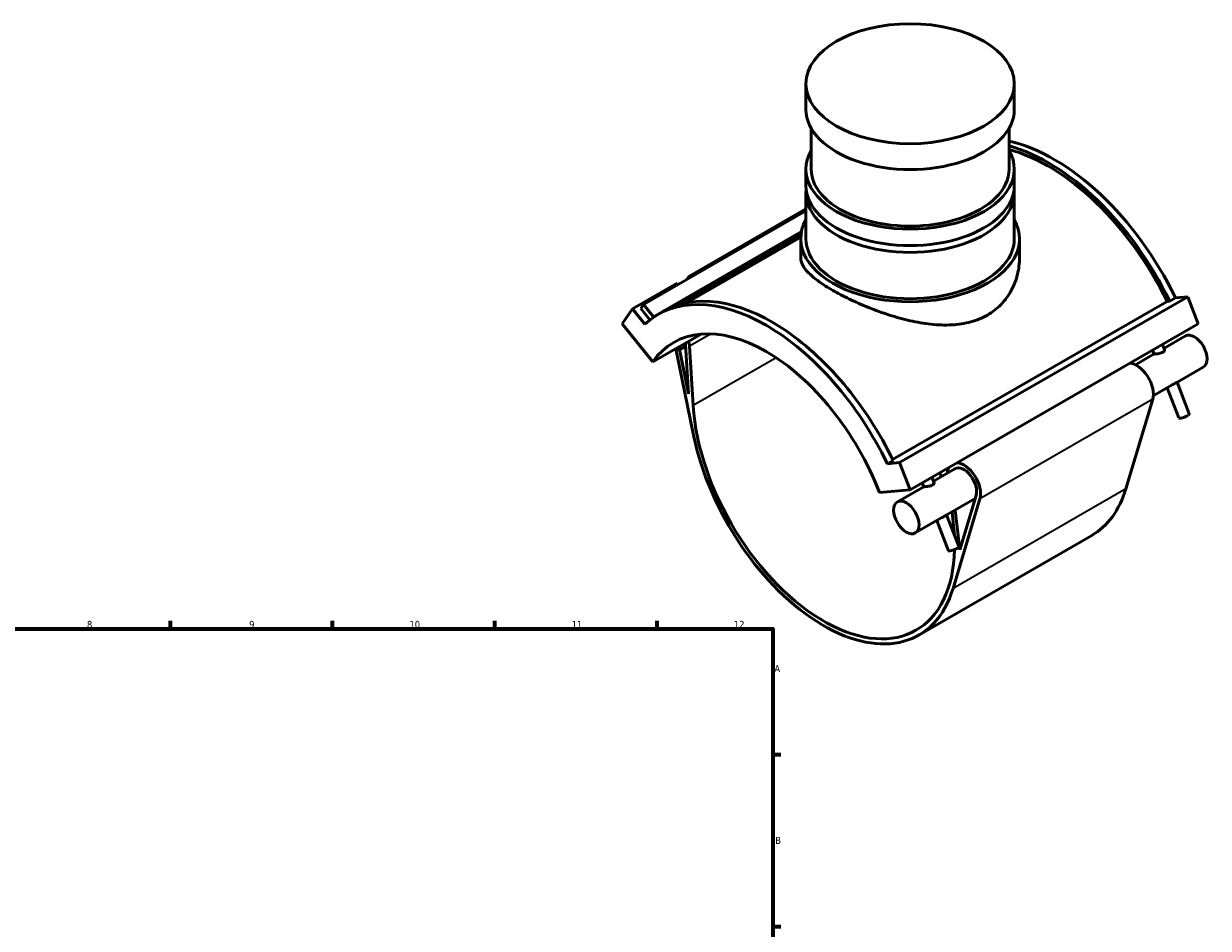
# Model space of a CAD drawing. Header units: millimetres. Extents: x -15 to 1009, y -66 to 835.
# Tile 4 of 4: x 497 to 1009, y 445 to 835. Entities that reach past the tile are written whole.
import ezdxf

# ---------------------------------------------------------------- set-up
doc = ezdxf.new("R2010")
doc.units = ezdxf.units.MM
for name, color, linetype, lineweight in [('Border (ANSI)', 7, 'Continuous', 70), ('Visible (ANSI)', 7, 'Continuous', 50), ('Visible Narrow (ANSI)', 7, 'Continuous', 35)]:
    doc.layers.add(name, color=color, linetype=linetype, lineweight=lineweight)
doc.styles.add('Note Text (ANSI)', font='tahoma.ttf')

# ---------------------------------------------------------------- blocks, each defined once
blk = doc.blocks.new('Borders Default Border')
at = {"layer": 'Border (ANSI)'}
for p, q in [((560.67, 574), (560.67, 577.45)), ((630.75, 574), (630.75, 577.45)), ((700.83, 574), (700.83, 577.45)), ((770.92, 574), (770.92, 577.45)), ((821, 519.75), (824.45, 519.75)), ((821, 445.5), (824.45, 445.5))]:
    blk.add_line(p, q, dxfattribs=at)
at = {"layer": 'Border (ANSI)', "flags": 128}
blk.add_lwpolyline([(20, 20), (20, 574), (821, 574), (821, 20), (20, 20)], dxfattribs=at)
at = {"layer": 'Border (ANSI)', "attachment_point": 7, "style": 'Note Text (ANSI)'}
for s, insert, char_height in [('8', (524.63, 574.33), 3.05), ('9', (594.7, 574.34), 3.05), ('10', (663.96, 574.34), 3.048), ('11', (734.04, 574.4), 3.048), ('12', (804.13, 574.4), 3.048), ('A', (821.63, 555.35), 3.05), ('B', (821.99, 481.1), 3.05)]:
    blk.add_mtext(s, dxfattribs=dict(at, insert=insert, char_height=char_height))

msp = doc.modelspace()

# ---------------------------------------------------------------- linework, layer by layer
at = {"layer": 'Visible (ANSI)'}
for p, q in [((835.267, 798.322), (835.267, 809.482)), ((925.267, 798.322), (925.267, 809.482)), ((837.517, 772.569), (837.517, 790.23)), ((923.017, 772.569), (923.017, 790.23)), ((835.267, 765.457), (835.267, 772.569)), ((925.267, 765.457), (925.267, 772.569)), ((835.267, 742.524), (835.267, 762.513)), ((925.267, 742.524), (925.267, 762.513)), ((765.114, 714.099), (835.267, 754.498)), ((835.267, 755.384), (784.666, 726.245)), ((769.352, 708.83), (833.335, 745.675)), ((833.032, 743.207), (783.884, 714.905)), ((833.145, 744.525), (789.151, 719.191)), ((833.017, 734.324), (833.017, 742.524)), ((927.517, 734.324), (927.517, 742.524)), ((779.575, 723.314), (760.342, 712.238)), ((780.063, 722.708), (779.575, 723.314)), ((783.624, 724.759), (784.666, 726.245)), ((784.666, 726.245), (785.154, 725.639)), ((785.685, 717.195), (780.028, 713.937)), ((785.685, 717.195), (789.151, 719.191)), ((786.597, 717.093), (786.796, 717.834)), ((1000.193, 717.45), (875.742, 645.784)), ((992.406, 715.531), (994.895, 716.964)), ((1000.193, 717.45), (994.895, 716.964)), ((1004.718, 705.781), (1000.193, 717.45)), ((755.816, 705.781), (760.342, 712.238)), ((760.342, 712.238), (765.639, 705.651)), ((763.89, 712.354), (765.114, 714.099)), ((767.817, 707.471), (763.89, 712.354)), ((765.114, 714.099), (769.352, 708.83)), ((872.724, 647.162), (991.268, 715.427)), ((991.268, 715.427), (992.406, 715.531)), ((769.352, 708.83), (769.004, 708.334)), ((771.213, 709.731), (773.702, 711.165)), ((755.816, 705.781), (769.052, 689.324)), ((769.052, 689.324), (789.947, 701.357)), ((1004.718, 705.781), (880.267, 634.115)), ((783.253, 696.876), (784.566, 675.47)), ((989.239, 696.868), (990.176, 694.453)), ((999.209, 700.522), (989.901, 695.162)), ((779.021, 694.973), (786.659, 657.681)), ((784.566, 675.47), (780.596, 694.847)), ((783.31, 695.945), (782.758, 695.627)), ((786.516, 670.439), (784.945, 696.045)), ((985.692, 692.739), (977.603, 688.08)), ((985.031, 694.444), (985.7, 692.718)), ((1006.948, 687.083), (995.449, 680.462)), ((993.556, 679.372), (985.342, 674.641)), ((991.365, 678.11), (996.411, 665.102)), ((995.574, 680.534), (1000.886, 666.837)), ((985.073, 673.152), (973.478, 634.473)), ((870.444, 645.298), (872.933, 646.731)), ((875.742, 645.784), (870.444, 645.298)), ((880.267, 634.115), (875.742, 645.784)), ((899.648, 643.189), (890.34, 637.829)), ((886.132, 635.405), (874.758, 628.856)), ((886.14, 635.384), (885.47, 637.111)), ((890.615, 637.12), (889.679, 639.534)), ((867.032, 632.902), (880.267, 634.115)), ((908.379, 630.321), (895.888, 623.129)), ((898.808, 591.473), (910.403, 630.152)), ((908.775, 631.645), (901.714, 608.089)), ((898.363, 624.554), (898.9, 620.021)), ((901.714, 608.089), (899.675, 625.309)), ((893.996, 622.039), (882.497, 615.417)), ((896.85, 607.768), (891.805, 620.777)), ((901.325, 609.504), (896.013, 623.201)), ((958.723, 614.338), (884.052, 571.338))]:
    msp.add_line(p, q, dxfattribs=at)
for centre, major_axis, ratio in [((880.267, 809.482), (-45, 0), 0.5758617), ((878.627, 622.136), (-3.869, 6.719), 0.5780931)]:
    msp.add_ellipse(centre, major_axis=major_axis, ratio=ratio, dxfattribs=at)
for centre, major_axis, ratio, start_param, end_param in [((880.267, 798.322), (-45, 0), 0.5758617, 0, 3.1415927), ((942.493, 700.078), (46.829, -81.32), 0.5780931, 1.4477596, 2.6560179), ((880.267, 772.569), (-45, 0), 0.5758617, 5.9656249, 9.7423384), ((940.004, 698.644), (46.829, -81.32), 0.5780931, 1.4477596, 2.6170028), ((940.004, 698.644), (-45.911, 79.726), 0.5780931, 4.5921066, 5.7638956), ((880.267, 772.569), (-42.75, 0), 0.5758617, 0, 3.1415927), ((880.267, 762.513), (-45, 0), 0.5758617, 6.226367, 9.4815963), ((880.267, 765.457), (-45, 0), 0.5758617, 0, 3.1415927), ((880.267, 742.524), (-47.25, 0), 0.5758617, 5.9733407, 9.7346226), ((880.267, 742.524), (-45, 0), 0.5758617, 0, 3.1415927), ((818.042, 628.411), (-46.829, 81.32), 0.5780931, 4.5893522, 6.4100895), ((820.531, 629.844), (-46.829, 81.32), 0.5780931, 4.5893522, 6.2831853), ((785.803, 720.201), (2.948, -2.066), 0.7877574, 5.1818259, 6.679384), ((818.042, 628.411), (-39.923, 69.327), 0.5780931, 4.4525233, 6.5469184), ((1003.078, 693.803), (-3.869, 6.719), 0.5780931, 3.1415927, 6.2831853), ((781.56, 697.707), (1.198, -2.08), 0.5780931, 0.8606903, 1.1308185), ((781.56, 697.707), (-2.395, 4.16), 0.5780931, 4.0022829, 4.4977858), ((978.188, 679.47), (-5.067, 8.799), 0.5780931, 3.6415356, 5.9400782), ((842.932, 642.744), (39.923, -69.327), 0.5780931, 4.0022829, 7.0409498), ((998.648, 665.969), (2.238, 0.868), 0.2096643, 3.1415927, 6.2831853), ((842.932, 642.744), (41.12, -71.406), 0.5780931, 4.1912367, 6.7831282), ((903.517, 636.47), (-5.067, 8.799), 0.5780931, 3.6415356, 5.9400782), ((917.602, 685.744), (39.923, -69.327), 0.5780931, 5.0448511, 5.0688644), ((903.517, 636.47), (-5.067, 8.799), 0.5780931, 0.3431071, 0.7018697), ((903.517, 636.47), (-3.869, 6.719), 0.5780931, 3.6415356, 6.2831853), ((917.602, 685.744), (41.12, -71.406), 0.5780931, 0, 0.4999429), ((842.932, 642.744), (39.923, -69.327), 0.5780931, 0.852873, 0.9331928), ((899.088, 608.636), (-2.238, -0.868), 0.2096643, 0, 3.1415927)]:
    msp.add_ellipse(centre, major_axis=major_axis, ratio=ratio, start_param=start_param, end_param=end_param, dxfattribs=at)
for points, knots in [([(833.017, 734.324), (833.017, 733.301), (833.292, 732.231), (834.46, 730.001), (835.355, 728.841), (837.742, 726.448), (839.238, 725.212), (842.725, 722.713), (844.716, 721.451), (848.996, 718.986), (851.406, 717.714), (856.624, 715.2), (859.432, 713.957), (865.256, 711.622), (868.276, 710.528), (874.323, 708.602), (877.35, 707.771), (883.194, 706.455), (886.223, 705.92), (892.267, 705.269), (895.282, 705.153), (901.097, 705.458), (903.901, 705.882), (909.119, 707.305), (911.531, 708.305), (913.678, 709.541)], [18.1914028, 18.1914028, 18.1914028, 18.1914028, 19.0992883, 19.0992883, 20.0071738, 20.0071738, 20.9150594, 20.9150594, 21.8229449, 21.8229449, 22.7308304, 22.7308304, 23.6387159, 23.6387159, 24.5466015, 24.5466015, 25.454487, 25.454487, 26.3651802, 26.3651802, 27.2758734, 27.2758734, 28.1865666, 28.1865666, 29.0972598, 29.0972598, 29.0972598, 29.0972598]), ([(913.678, 709.541), (915.825, 710.777), (917.817, 712.314), (921.302, 715.903), (922.794, 717.953), (925.178, 722.368), (926.072, 724.736), (927.241, 729.541), (927.517, 731.979), (927.517, 734.324)], [0, 0, 0, 0, 0.9106932, 0.9106932, 1.8213864, 1.8213864, 2.7320796, 2.7320796, 3.6427728, 3.6427728, 3.6427728, 3.6427728]), ([(778.919, 695.007), (779.113, 694.939), (779.306, 694.892), (779.915, 694.793), (780.305, 694.805), (781.215, 694.935), (781.701, 695.104), (782.366, 695.412), (782.564, 695.515), (782.758, 695.627)], [0.85221842, 0.85221842, 0.85221842, 0.85221842, 0.939271, 0.939271, 1.13547926, 1.13547926, 1.4378507, 1.4378507, 1.57079633, 1.57079633, 1.57079633, 1.57079633]), ([(989.496, 693.492), (989.281, 693.369), (989.009, 693.253), (988.415, 693.065), (988.094, 692.992), (987.501, 692.883), (987.188, 692.838), (986.628, 692.77), (986.38, 692.744), (986.009, 692.71), (985.861, 692.699), (985.731, 692.701), (985.705, 692.707), (985.701, 692.718)], [0, 0, 0, 0, 0.09106963, 0.09106963, 0.18213927, 0.18213927, 0.27317798, 0.27317798, 0.36421669, 0.36421669, 0.45525541, 0.45525541, 0.51001638, 0.51001638, 0.51001638, 0.51001638]), ([(990.175, 694.453), (990.191, 694.412), (990.199, 694.367), (990.194, 694.202), (990.135, 694.056), (989.894, 693.763), (989.711, 693.616), (989.496, 693.492)], [1.23844977, 1.23844977, 1.23844977, 1.23844977, 1.27472751, 1.27472751, 1.36579714, 1.36579714, 1.45686677, 1.45686677, 1.45686677, 1.45686677]), ([(993.556, 679.372), (993.693, 679.451), (993.831, 679.532), (994.237, 679.772), (994.495, 679.926), (994.71, 680.049)], [1.32056768, 1.32056768, 1.32056768, 1.32056768, 1.36579714, 1.36579714, 1.45686677, 1.45686677, 1.45686677, 1.45686677]), ([(994.71, 680.049), (994.924, 680.173), (995.122, 680.282), (995.341, 680.402), (995.402, 680.435), (995.448, 680.461)], [0, 0, 0, 0, 0.09106963, 0.09106963, 0.1362991, 0.1362991, 0.1362991, 0.1362991]), ([(890.614, 637.12), (890.631, 637.078), (890.638, 637.033), (890.633, 636.869), (890.575, 636.723), (890.333, 636.429), (890.15, 636.283), (889.721, 636.036), (889.448, 635.92), (888.854, 635.732), (888.533, 635.659), (887.94, 635.55), (887.628, 635.505), (887.067, 635.436), (886.82, 635.411), (886.448, 635.377), (886.301, 635.366), (886.17, 635.368), (886.145, 635.374), (886.14, 635.384)], [0.51001638, 0.51001638, 0.51001638, 0.51001638, 0.54629412, 0.54629412, 0.63736375, 0.63736375, 0.72843339, 0.72843339, 0.81950302, 0.81950302, 0.91057266, 0.91057266, 1.00161137, 1.00161137, 1.09265008, 1.09265008, 1.18368879, 1.18368879, 1.23844977, 1.23844977, 1.23844977, 1.23844977]), ([(893.996, 622.039), (894.133, 622.118), (894.271, 622.199), (894.676, 622.439), (894.934, 622.593), (895.364, 622.84), (895.561, 622.949), (895.781, 623.069), (895.841, 623.101), (895.887, 623.128)], [0.59213429, 0.59213429, 0.59213429, 0.59213429, 0.63736375, 0.63736375, 0.72843339, 0.72843339, 0.81950302, 0.81950302, 0.86473248, 0.86473248, 0.86473248, 0.86473248])]:
    msp.add_open_spline(points, degree=3, knots=knots, dxfattribs=at)
at = {"layer": 'Visible Narrow (ANSI)'}
for p, q in [((794.325, 701.447), (784.945, 696.045)), ((822.406, 691.107), (786.516, 670.439)), ((985.073, 673.152), (910.403, 630.152)), ((973.478, 634.473), (898.808, 591.473))]:
    msp.add_line(p, q, dxfattribs=at)
msp.add_ellipse((781.56, 697.707), major_axis=(1.198, -2.08), ratio=0.5780931, start_param=0, end_param=0.8606903, dxfattribs=at)

# ---------------------------------------------------------------- block references
msp.add_blockref('Borders Default Border', (0, 0))

doc.saveas('drawing.dxf')
